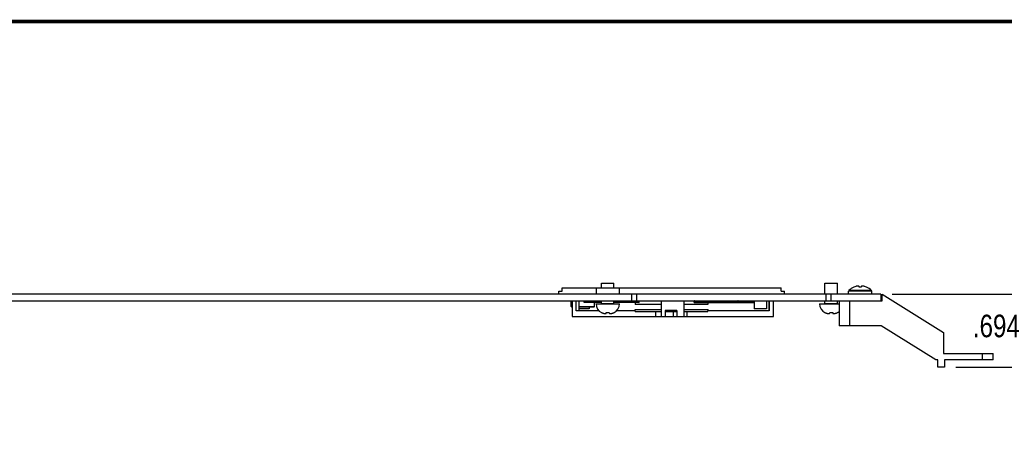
# Model space of a CAD drawing. Header units: inches. Extents: x 0.2 to 16.8, y 0.1 to 10.8.
# Tile 15 of 16: x 8.5 to 13.9, y 8.5 to 10.8. Entities that reach past the tile are written whole.
import ezdxf

# ---------------------------------------------------------------- set-up
doc = ezdxf.new("R2010")
doc.units = ezdxf.units.IN
doc.header["$LTSCALE"] = 0.935
doc.header["$MEASUREMENT"] = 0
doc.layers.get('0').update_dxf_attribs({"linetype": 'CONTINUOUS'})
doc.layers.add('DIMENSIONS', color=7, linetype='CONTINUOUS')
doc.styles.get("Standard").update_dxf_attribs({"font": 'txt', "width": 0.8})
doc.dimstyles.new('DIMSTYLE_1', dxfattribs={"dimtxt": 0.125, "dimasz": 0.18, "dimexe": 0.18, "dimexo": 0.0625, "dimgap": 0.09, "dimtad": 0, "dimtih": 1, "dimtoh": 1, "dimdec": 3, "dimlfac": 1.714286, "dimzin": 4, "dimdsep": 46, "dimtxsty": 'STANDARD', "dimblk": '_FILLED', "dimblk1": '_FILLED', "dimblk2": '_FILLED', "dimcen": 0.09, "dimadec": 0, "dimazin": 0, "dimtp": 0.01, "dimtm": 0.01, "dimtfac": 1, "dimtdec": 3, "dimtofl": 0, "dimtmove": 0, "dimatfit": 3, "dimldrblk": '_FILLED', "dimfxl": 1, "dimtolj": 1, "dimtzin": 4, "dimarcsym": 0})

# ---------------------------------------------------------------- blocks, each defined once
blk = doc.blocks.new('_FILLED')
at = {"color": 0, "linetype": 'BYBLOCK'}
blk.add_solid([(0, 0), (-1, 0.174), (-1, -0.174)], dxfattribs=at)
blk = doc.blocks.new('*D1')
at = {"layer": 'DIMENSIONS', "color": 2, "linetype": 'CONTINUOUS'}
for p, q in [((14.3811, 9.249), (14.3811, 9.609)), ((13.3212, 9.249), (14.5061, 9.249)), ((13.6736, 8.8442), (14.5061, 8.8442)), ((14.3811, 8.8442), (14.3811, 8.4842))]:
    blk.add_line(p, q, dxfattribs=at)
at = {"layer": 'DIMENSIONS', "color": 2, "linetype": 'CONTINUOUS', "xscale": 0.18, "yscale": 0.18, "zscale": 0.18}
for p, rotation in [((14.3811, 9.249), 270), ((14.3811, 8.8442), 90)]:
    blk.add_blockref('_FILLED', p, dxfattribs=dict(at, rotation=rotation))
at = {"layer": 'DIMENSIONS', "color": 2, "linetype": 'CONTINUOUS', "width": 0.8}
for s, p in [('.694', (13.7686, 9.0105)), ('[', (14.2936, 9.0105)), ('17.63', (14.3936, 9.0105)), (']', (14.8936, 9.0105))]:
    blk.add_text(s, height=0.125, dxfattribs=at).set_placement(p)

msp = doc.modelspace()

# ---------------------------------------------------------------- linework, layer by layer
at = {"color": 7, "linetype": 'CONTINUOUS'}
for p, q in [((11.47651, 9.26646), (11.49488, 9.26646)), ((11.47651, 9.249), (11.47651, 9.26646)), ((11.49488, 9.28345), (12.70748, 9.28345)), ((11.49488, 9.26646), (11.49488, 9.28345)), ((11.68589, 9.28345), (11.68405, 9.28162)), ((11.81174, 9.28162), (11.68405, 9.28162)), ((11.68405, 9.28162), (11.68405, 9.249)), ((11.71345, 9.31017), (11.78235, 9.31017)), ((11.71345, 9.28345), (11.71345, 9.31017)), ((11.78235, 9.28345), (11.78235, 9.31017)), ((11.80991, 9.28345), (11.81174, 9.28162)), ((11.81174, 9.28162), (11.81174, 9.249)), ((12.70748, 9.26646), (12.70748, 9.28345)), ((12.70748, 9.26646), (12.72586, 9.26646)), ((12.72586, 9.249), (12.72586, 9.26646)), ((12.95012, 9.31017), (13.01901, 9.31017)), ((12.95012, 9.249), (12.95012, 9.31017)), ((13.01901, 9.249), (13.01901, 9.31017)), ((13.08111, 9.249), (13.08111, 9.26534)), ((13.13944, 9.28805), (13.13944, 9.29196)), ((13.15052, 9.29196), (13.15052, 9.28805)), ((13.20886, 9.249), (13.20886, 9.26534)), ((6.0779, 9.21284), (13.26694, 9.21284)), ((13.25873, 9.249), (6.09657, 9.249)), ((11.54587, 9.18023), (11.54587, 9.21284)), ((11.55131, 9.21284), (11.55131, 9.12499)), ((11.57344, 9.15714), (11.57344, 9.21284)), ((11.58879, 9.15714), (11.58879, 9.21284)), ((11.71345, 9.19763), (11.71345, 9.21284)), ((11.78235, 9.19763), (11.78235, 9.21284)), ((11.87915, 9.249), (11.87915, 9.21284)), ((12.04606, 9.12499), (12.04606, 9.21284)), ((12.17008, 9.12499), (12.17008, 9.21284)), ((12.5582, 9.21284), (12.5582, 9.16862)), ((12.6271, 9.21284), (12.6271, 9.16862)), ((12.63971, 9.21284), (12.63971, 9.15714)), ((12.64163, 9.21284), (12.64163, 9.15714)), ((12.66459, 9.12499), (12.66459, 9.21284)), ((12.95012, 9.19763), (12.95012, 9.21284)), ((12.98165, 9.249), (12.98165, 9.21284)), ((13.01901, 9.19763), (13.01901, 9.21284)), ((13.02832, 9.21284), (13.02832, 9.07342)), ((13.25873, 9.249), (13.25873, 9.21284)), ((13.26694, 9.249), (13.6064, 9.03667)), ((13.26694, 9.21284), (13.26694, 9.249)), ((11.54587, 9.18023), (11.55131, 9.18023)), ((11.54771, 9.17839), (11.54587, 9.18023)), ((11.54771, 9.17839), (11.55131, 9.17839)), ((11.69925, 9.15714), (11.57344, 9.15714)), ((11.58879, 9.18023), (11.67356, 9.18023)), ((11.58879, 9.17839), (11.67172, 9.17839)), ((11.64416, 9.16862), (11.58879, 9.16862)), ((11.71345, 9.20337), (11.61844, 9.20337)), ((11.64416, 9.17839), (11.64416, 9.16862)), ((11.67172, 9.17839), (11.67356, 9.18023)), ((11.67356, 9.18023), (11.67356, 9.20337)), ((11.68359, 9.19534), (11.8122, 9.19534)), ((11.92036, 9.20337), (11.78235, 9.20337)), ((11.89908, 9.15714), (11.79654, 9.15714)), ((11.89908, 9.16403), (12.04606, 9.16403)), ((11.89908, 9.15255), (11.89908, 9.16403)), ((11.90023, 9.20337), (11.90023, 9.19159)), ((12.04606, 9.19159), (11.90023, 9.19159)), ((12.13104, 9.15944), (12.06524, 9.15944)), ((12.06524, 9.15944), (12.06524, 9.12499)), ((12.12568, 9.15255), (12.12568, 9.15944)), ((12.13104, 9.15944), (12.13104, 9.12499)), ((12.30213, 9.19159), (12.17008, 9.19159)), ((12.17008, 9.16403), (12.30328, 9.16403)), ((12.22688, 9.20337), (12.5582, 9.20337)), ((12.64163, 9.15714), (12.30121, 9.15714)), ((12.30121, 9.15255), (12.30121, 9.15714)), ((12.30213, 9.20337), (12.30213, 9.19159)), ((12.30328, 9.15714), (12.30328, 9.16403)), ((12.6271, 9.16862), (12.5582, 9.16862)), ((12.92026, 9.19534), (13.02832, 9.19534)), ((11.55131, 9.12499), (12.66459, 9.12499)), ((11.73899, 9.14169), (11.73959, 9.1468)), ((11.75621, 9.1468), (11.75681, 9.14169)), ((11.89908, 9.15255), (12.04606, 9.15255)), ((12.01176, 9.15255), (12.01176, 9.12499)), ((12.06524, 9.15255), (12.12568, 9.15255)), ((12.11023, 9.15255), (12.11023, 9.12499)), ((12.17008, 9.15255), (12.30121, 9.15255)), ((12.18479, 9.15255), (12.18479, 9.12499)), ((12.97565, 9.14169), (12.97626, 9.1468)), ((12.99287, 9.1468), (12.99348, 9.14169)), ((13.26165, 9.07342), (13.02832, 9.07342)), ((13.56287, 8.885), (13.26165, 9.07342)), ((13.6064, 9.03667), (13.6064, 8.92117)), ((13.57494, 8.885), (13.56287, 8.885)), ((13.57494, 8.84417), (13.57494, 8.885)), ((13.6064, 8.92117), (13.88115, 8.92117)), ((13.88115, 8.885), (13.61111, 8.885)), ((13.61111, 8.885), (13.61111, 8.84417)), ((13.88115, 8.885), (13.88115, 8.92117)), ((13.61111, 8.84417), (13.57494, 8.84417))]:
    msp.add_line(p, q, dxfattribs=at)
at = {"color": 9, "linetype": 'CONTINUOUS'}
for p, q in [((13.20886, 9.26534), (13.08111, 9.26534)), ((13.2072, 9.26941), (13.08276, 9.26941)), ((11.90657, 9.249), (11.90657, 9.21284)), ((12.95423, 9.249), (12.95423, 9.21284)), ((13.08665, 9.21284), (13.08665, 9.07342)), ((11.67708, 9.20474), (11.6179, 9.20474)), ((11.71345, 9.20474), (11.68012, 9.20474)), ((11.71345, 9.19763), (11.78235, 9.19763)), ((11.92146, 9.20474), (11.78235, 9.20474)), ((12.22483, 9.2075), (12.46705, 9.2075)), ((12.47123, 9.2075), (12.5582, 9.2075)), ((12.95012, 9.19763), (13.01901, 9.19763)), ((11.73444, 9.14142), (11.73696, 9.14142)), ((11.75883, 9.14142), (11.76136, 9.14142)), ((12.97111, 9.14142), (12.97363, 9.14142)), ((12.9955, 9.14142), (12.99802, 9.14142)), ((13.82282, 8.885), (13.82282, 8.92117))]:
    msp.add_line(p, q, dxfattribs=at)
at = {"color": 7, "linetype": 'CONTINUOUS', "const_width": 0.02}
msp.add_lwpolyline([(16.75, 10.75859), (0.25, 10.75859)], dxfattribs=at)
at = {"color": 7, "linetype": 'CONTINUOUS'}
for centre, radius, start, end in [((13.08694, 9.26534), 0.00583, 135.77024, 180), ((13.14498, 9.20884), 0.08684, 114.19106, 135.77024), ((13.14498, 9.20884), 0.08666, 106.42263, 113.9292), ((13.14498, 9.20884), 0.08666, 66.0708, 73.57737), ((13.14498, 9.20884), 0.08684, 44.22976, 65.80894), ((13.20302, 9.26534), 0.00583, 0, 44.22976), ((11.73803, 9.19534), 0.05444, 180, 243.07748), ((11.71115, 9.19763), 0.0023, 270, 360), ((11.78464, 9.19763), 0.0023, 180, 270), ((11.75777, 9.19534), 0.05444, 296.92252, 360), ((12.9747, 9.19534), 0.05444, 180, 243.07748), ((12.94782, 9.19763), 0.0023, 270, 360), ((13.02131, 9.19763), 0.0023, 180, 270), ((12.99443, 9.19534), 0.05444, 296.92252, 308.49722)]:
    msp.add_arc(centre, radius, start, end, dxfattribs=at)
for points, knots in [([(13.10949, 9.28789), (13.10947, 9.28791), (13.10945, 9.28795), (13.10942, 9.288), (13.10941, 9.28803), (13.1094, 9.28804), (13.1094, 9.28805)], [0, 0, 0, 0, 0.4371889, 0.7497538, 0.937419, 1, 1, 1, 1]), ([(13.10983, 9.28805), (13.10979, 9.28803), (13.10972, 9.28799), (13.1096, 9.28794), (13.10952, 9.28791), (13.10949, 9.28789)], [0, 0, 0, 0, 0.3333366, 0.66667, 1, 1, 1, 1]), ([(13.1325, 9.29386), (13.13227, 9.29384), (13.13182, 9.29381), (13.13114, 9.29376), (13.13047, 9.2937), (13.1298, 9.29363), (13.12913, 9.29356), (13.12846, 9.29348), (13.12779, 9.29339), (13.12711, 9.2933), (13.12643, 9.29319), (13.12574, 9.29308), (13.12505, 9.29296), (13.12433, 9.29282), (13.12361, 9.29268), (13.12286, 9.29252), (13.12209, 9.29235), (13.1213, 9.29216), (13.12076, 9.29203), (13.12048, 9.29196)], [0, 0, 0, 0, 0.0561934, 0.1119558, 0.1674156, 0.2226919, 0.2779174, 0.3332255, 0.3887396, 0.4445977, 0.5009952, 0.55813, 0.6161991, 0.6754605, 0.7362094, 0.7987377, 0.8633456, 0.9303344, 1, 1, 1, 1]), ([(13.13944, 9.29196), (13.13929, 9.29203), (13.13898, 9.29216), (13.13854, 9.29234), (13.13811, 9.29251), (13.13769, 9.29266), (13.13729, 9.2928), (13.13689, 9.29293), (13.13651, 9.29305), (13.13613, 9.29316), (13.13576, 9.29326), (13.13539, 9.29335), (13.13503, 9.29344), (13.13467, 9.29352), (13.13431, 9.29359), (13.13395, 9.29365), (13.13359, 9.29372), (13.13323, 9.29377), (13.13286, 9.29382), (13.13262, 9.29385), (13.1325, 9.29386)], [0, 0, 0, 0, 0.0699814, 0.136697, 0.2005094, 0.2617731, 0.3208382, 0.3780414, 0.4337003, 0.4880597, 0.5413395, 0.593739, 0.6454422, 0.696622, 0.7474276, 0.7980025, 0.8484512, 0.8988697, 0.9493552, 1, 1, 1, 1]), ([(13.13945, 9.28789), (13.13945, 9.28791), (13.13945, 9.28794), (13.13945, 9.28799), (13.13944, 9.28803), (13.13944, 9.28805)], [0, 0, 0, 0, 0.3344263, 0.6677598, 1, 1, 1, 1]), ([(13.15051, 9.28789), (13.15005, 9.28792), (13.14913, 9.28796), (13.14775, 9.28801), (13.14637, 9.28804), (13.14498, 9.28805), (13.1436, 9.28804), (13.14222, 9.28801), (13.14083, 9.28796), (13.13991, 9.28792), (13.13945, 9.28789)], [0, 0, 0, 0, 0.1248958, 0.2498846, 0.3749241, 0.5, 0.6250759, 0.7501154, 0.8751042, 1, 1, 1, 1]), ([(13.15052, 9.28805), (13.15052, 9.28803), (13.15052, 9.28799), (13.15052, 9.28794), (13.15051, 9.28791), (13.15051, 9.28789)], [0, 0, 0, 0, 0.3322402, 0.6655737, 1, 1, 1, 1]), ([(13.15746, 9.29386), (13.15734, 9.29385), (13.15709, 9.29382), (13.15673, 9.29377), (13.15636, 9.29371), (13.156, 9.29365), (13.15564, 9.29358), (13.15527, 9.29351), (13.15491, 9.29343), (13.15454, 9.29334), (13.15418, 9.29325), (13.1538, 9.29315), (13.15343, 9.29304), (13.15304, 9.29292), (13.15265, 9.29279), (13.15225, 9.29265), (13.15184, 9.2925), (13.15141, 9.29234), (13.15097, 9.29215), (13.15068, 9.29203), (13.15052, 9.29196)], [0, 0, 0, 0, 0.0514069, 0.1025916, 0.1536426, 0.2046534, 0.255716, 0.3069326, 0.3584435, 0.4103936, 0.4629511, 0.5162927, 0.5706105, 0.626113, 0.6830363, 0.7416825, 0.8023699, 0.8654281, 0.9311912, 1, 1, 1, 1]), ([(13.16948, 9.29196), (13.16922, 9.29203), (13.16869, 9.29216), (13.16792, 9.29234), (13.16718, 9.29251), (13.16646, 9.29266), (13.16576, 9.2928), (13.16508, 9.29293), (13.16441, 9.29305), (13.16375, 9.29316), (13.16311, 9.29326), (13.16247, 9.29335), (13.16184, 9.29344), (13.16121, 9.29352), (13.16059, 9.29359), (13.15997, 9.29365), (13.15934, 9.29372), (13.15872, 9.29377), (13.15809, 9.29382), (13.15767, 9.29385), (13.15746, 9.29386)], [0, 0, 0, 0, 0.0677145, 0.1326904, 0.1952056, 0.2555424, 0.3139839, 0.3708041, 0.4262802, 0.4806693, 0.5341573, 0.5869206, 0.6391403, 0.6909668, 0.7425097, 0.7938822, 0.8452054, 0.8965933, 0.9481531, 1, 1, 1, 1]), ([(13.18048, 9.28789), (13.18044, 9.28791), (13.18036, 9.28794), (13.18025, 9.28799), (13.18017, 9.28803), (13.18013, 9.28805)], [0, 0, 0, 0, 0.33333, 0.6666634, 1, 1, 1, 1]), ([(13.18057, 9.28805), (13.18056, 9.28804), (13.18056, 9.28803), (13.18054, 9.288), (13.18051, 9.28795), (13.18049, 9.28791), (13.18048, 9.28789)], [0, 0, 0, 0, 0.0625839, 0.2502554, 0.5628232, 1, 1, 1, 1]), ([(11.6179, 9.20474), (11.61777, 9.20566), (11.61752, 9.20747), (11.61713, 9.21017), (11.61685, 9.21195), (11.61671, 9.21284)], [0, 0, 0, 0, 0.3383412, 0.6717729, 1, 1, 1, 1]), ([(11.67878, 9.21284), (11.67847, 9.21196), (11.67787, 9.21018), (11.67729, 9.2084), (11.67701, 9.2075)], [0, 0, 0, 0, 0.4983207, 1, 1, 1, 1]), ([(11.68012, 9.20474), (11.68046, 9.20566), (11.68117, 9.20748), (11.68228, 9.21018), (11.68305, 9.21196), (11.68344, 9.21284)], [0, 0, 0, 0, 0.336118, 0.6695154, 1, 1, 1, 1]), ([(11.92146, 9.20474), (11.92171, 9.20566), (11.92224, 9.20748), (11.92307, 9.21018), (11.92366, 9.21196), (11.92396, 9.21284)], [0, 0, 0, 0, 0.33704, 0.6704524, 1, 1, 1, 1]), ([(12.22712, 9.21284), (12.22672, 9.21196), (12.22594, 9.21018), (12.2252, 9.2084), (12.22483, 9.2075)], [0, 0, 0, 0, 0.4990456, 1, 1, 1, 1]), ([(12.46882, 9.21284), (12.46851, 9.21196), (12.46791, 9.21018), (12.46733, 9.2084), (12.46705, 9.2075)], [0, 0, 0, 0, 0.4983207, 1, 1, 1, 1]), ([(12.47016, 9.20474), (12.4705, 9.20566), (12.47121, 9.20748), (12.47232, 9.21018), (12.47309, 9.21196), (12.47348, 9.21284)], [0, 0, 0, 0, 0.336118, 0.6695154, 1, 1, 1, 1]), ([(11.61844, 9.20337), (11.61844, 9.20337), (11.61842, 9.20337), (11.61839, 9.20338), (11.61835, 9.2034), (11.6183, 9.20343), (11.61826, 9.20348), (11.61822, 9.20354), (11.61818, 9.20361), (11.61814, 9.2037), (11.61811, 9.20379), (11.61807, 9.2039), (11.61804, 9.20402), (11.618, 9.20415), (11.61797, 9.20428), (11.61795, 9.20443), (11.61792, 9.20458), (11.6179, 9.20469), (11.6179, 9.20474)], [0, 0, 0, 0, 0.0020974, 0.0305141, 0.0615081, 0.0968159, 0.1375134, 0.1844185, 0.2379151, 0.2980213, 0.3646255, 0.4378955, 0.5175797, 0.6032337, 0.6945405, 0.7914961, 0.8935384, 1, 1, 1, 1]), ([(11.67701, 9.2075), (11.67699, 9.20744), (11.67696, 9.20732), (11.67692, 9.20714), (11.67688, 9.20695), (11.67686, 9.20677), (11.67684, 9.20657), (11.67683, 9.20638), (11.67682, 9.20619), (11.67683, 9.20599), (11.67684, 9.2058), (11.67686, 9.20561), (11.67689, 9.20542), (11.67693, 9.20524), (11.67698, 9.20506), (11.67703, 9.20489), (11.67709, 9.20472), (11.67716, 9.20456), (11.67723, 9.2044), (11.67731, 9.20426), (11.6774, 9.20412), (11.67749, 9.204), (11.67758, 9.20388), (11.67769, 9.20378), (11.67779, 9.20368), (11.6779, 9.2036), (11.67801, 9.20353), (11.67813, 9.20347), (11.67825, 9.20343), (11.67837, 9.20339), (11.67848, 9.20338), (11.67856, 9.20337), (11.6786, 9.20337)], [0, 0, 0, 0, 0.0367595, 0.0742006, 0.1121435, 0.1504093, 0.1890339, 0.2279166, 0.2668576, 0.3056993, 0.3444952, 0.3830885, 0.4212832, 0.4589837, 0.4962295, 0.5328502, 0.5686775, 0.6037106, 0.637952, 0.6712648, 0.7035428, 0.7348786, 0.7652617, 0.7946283, 0.8229742, 0.8504681, 0.8771443, 0.9030367, 0.9282698, 0.9530739, 0.9775532, 1, 1, 1, 1]), ([(11.6786, 9.20337), (11.6786, 9.20337), (11.67865, 9.20337), (11.67873, 9.20338), (11.67885, 9.2034), (11.67897, 9.20343), (11.67909, 9.20348), (11.6792, 9.20354), (11.67931, 9.20361), (11.67942, 9.20369), (11.67953, 9.20379), (11.67963, 9.2039), (11.67973, 9.20402), (11.67982, 9.20414), (11.6799, 9.20428), (11.67998, 9.20443), (11.68005, 9.20458), (11.6801, 9.20469), (11.68012, 9.20474)], [0, 0, 0, 0, 0.0041696, 0.0597757, 0.1159265, 0.1728771, 0.2308602, 0.2903974, 0.351766, 0.4150351, 0.4802751, 0.5478657, 0.6177903, 0.689895, 0.7641499, 0.8407632, 0.9194859, 1, 1, 1, 1]), ([(11.92036, 9.20337), (11.92037, 9.20337), (11.92041, 9.20337), (11.92047, 9.20338), (11.92056, 9.2034), (11.92064, 9.20344), (11.92073, 9.20349), (11.92081, 9.20355), (11.92089, 9.20363), (11.92097, 9.20371), (11.92104, 9.20381), (11.92111, 9.20391), (11.92118, 9.20403), (11.92125, 9.20416), (11.92131, 9.20429), (11.92136, 9.20444), (11.92141, 9.20459), (11.92144, 9.20469), (11.92146, 9.20474)], [0, 0, 0, 0, 0.014408, 0.0607932, 0.1082305, 0.1575344, 0.2093397, 0.2640031, 0.3218824, 0.3833387, 0.4483702, 0.5169369, 0.5892273, 0.6650519, 0.7441258, 0.8265044, 0.9119423, 1, 1, 1, 1]), ([(12.22483, 9.2075), (12.22481, 9.20744), (12.22477, 9.20733), (12.22471, 9.20715), (12.22467, 9.20697), (12.22463, 9.20679), (12.22461, 9.20661), (12.22459, 9.20642), (12.22458, 9.20624), (12.22459, 9.20605), (12.2246, 9.20586), (12.22463, 9.20568), (12.22466, 9.2055), (12.2247, 9.20532), (12.22475, 9.20514), (12.22482, 9.20497), (12.22489, 9.20481), (12.22497, 9.20465), (12.22506, 9.20449), (12.22515, 9.20435), (12.22526, 9.20421), (12.22537, 9.20408), (12.22549, 9.20396), (12.22561, 9.20385), (12.22575, 9.20374), (12.22588, 9.20366), (12.22602, 9.20358), (12.22617, 9.20351), (12.22632, 9.20346), (12.22647, 9.20342), (12.22662, 9.20339), (12.22676, 9.20337), (12.22684, 9.20337), (12.22688, 9.20337)], [0, 0, 0, 0, 0.0339288, 0.0681325, 0.102502, 0.136992, 0.1716672, 0.2064198, 0.2411544, 0.275947, 0.3107235, 0.3453671, 0.37991, 0.4143471, 0.448563, 0.4825171, 0.5162733, 0.5497309, 0.5828085, 0.615588, 0.6480141, 0.6800008, 0.7116105, 0.7428537, 0.7736648, 0.8040711, 0.834159, 0.8638924, 0.8932858, 0.9224731, 0.9514571, 0.9802479, 1, 1, 1, 1]), ([(12.46705, 9.2075), (12.46703, 9.20744), (12.467, 9.20732), (12.46696, 9.20714), (12.46692, 9.20695), (12.46689, 9.20677), (12.46688, 9.20657), (12.46686, 9.20638), (12.46686, 9.20619), (12.46687, 9.20599), (12.46688, 9.2058), (12.4669, 9.20561), (12.46693, 9.20542), (12.46697, 9.20524), (12.46702, 9.20506), (12.46707, 9.20489), (12.46713, 9.20472), (12.4672, 9.20456), (12.46727, 9.2044), (12.46735, 9.20426), (12.46743, 9.20412), (12.46753, 9.204), (12.46762, 9.20388), (12.46772, 9.20378), (12.46783, 9.20368), (12.46794, 9.2036), (12.46805, 9.20353), (12.46817, 9.20347), (12.46829, 9.20343), (12.46841, 9.20339), (12.46852, 9.20338), (12.4686, 9.20337), (12.46864, 9.20337)], [0, 0, 0, 0, 0.0367595, 0.0742006, 0.1121435, 0.1504093, 0.1890339, 0.2279166, 0.2668576, 0.3056993, 0.3444952, 0.3830885, 0.4212832, 0.4589837, 0.4962295, 0.5328502, 0.5686775, 0.6037106, 0.637952, 0.6712648, 0.7035428, 0.7348786, 0.7652617, 0.7946283, 0.8229742, 0.8504681, 0.8771443, 0.9030367, 0.9282698, 0.9530739, 0.9775532, 1, 1, 1, 1]), ([(12.46864, 9.20337), (12.46864, 9.20337), (12.46869, 9.20337), (12.46877, 9.20338), (12.46889, 9.2034), (12.46901, 9.20343), (12.46913, 9.20348), (12.46924, 9.20354), (12.46935, 9.20361), (12.46946, 9.20369), (12.46957, 9.20379), (12.46967, 9.2039), (12.46977, 9.20402), (12.46986, 9.20414), (12.46994, 9.20428), (12.47002, 9.20443), (12.47009, 9.20458), (12.47014, 9.20469), (12.47016, 9.20474)], [0, 0, 0, 0, 0.0041696, 0.0597757, 0.1159265, 0.1728771, 0.2308602, 0.2903974, 0.351766, 0.4150351, 0.4802751, 0.5478657, 0.6177903, 0.689895, 0.7641499, 0.8407632, 0.9194859, 1, 1, 1, 1]), ([(11.71338, 9.1468), (11.71339, 9.1468), (11.71342, 9.1468), (11.71348, 9.1468), (11.71358, 9.1468), (11.71373, 9.1468), (11.71392, 9.1468), (11.71414, 9.1468), (11.71431, 9.1468), (11.7144, 9.1468)], [0, 0, 0, 0, 0.0205076, 0.082002, 0.1844187, 0.3276152, 0.5114454, 0.7356556, 1, 1, 1, 1]), ([(11.7144, 9.1468), (11.71491, 9.14655), (11.71596, 9.14606), (11.71755, 9.14538), (11.71917, 9.14474), (11.72077, 9.14417), (11.72229, 9.14367), (11.72372, 9.14325), (11.72501, 9.1429), (11.7262, 9.14261), (11.72729, 9.14236), (11.72831, 9.14216), (11.72925, 9.14198), (11.73013, 9.14183), (11.7307, 9.14174), (11.73098, 9.14169)], [0, 0, 0, 0, 0.0980184, 0.1985466, 0.2991742, 0.3974898, 0.490801, 0.5760052, 0.6526474, 0.7224211, 0.7864624, 0.8455846, 0.9004612, 0.9517224, 1, 1, 1, 1]), ([(11.73098, 9.14169), (11.73117, 9.14167), (11.73156, 9.14163), (11.73214, 9.14158), (11.73272, 9.14153), (11.7333, 9.14149), (11.73387, 9.14145), (11.73425, 9.14143), (11.73444, 9.14142)], [0, 0, 0, 0, 0.1693412, 0.3370888, 0.5036378, 0.6693771, 0.8347018, 1, 1, 1, 1]), ([(11.73444, 9.14142), (11.73462, 9.14141), (11.73497, 9.14139), (11.7355, 9.14136), (11.73586, 9.14135), (11.73604, 9.14134)], [0, 0, 0, 0, 0.3330088, 0.6662259, 1, 1, 1, 1]), ([(11.73604, 9.14134), (11.73614, 9.14135), (11.73635, 9.14136), (11.73665, 9.14139), (11.73686, 9.14141), (11.73696, 9.14142)], [0, 0, 0, 0, 0.3334169, 0.6666315, 1, 1, 1, 1]), ([(11.73696, 9.14142), (11.73708, 9.14143), (11.7373, 9.14145), (11.73763, 9.14149), (11.73797, 9.14153), (11.73831, 9.14158), (11.73865, 9.14163), (11.73887, 9.14167), (11.73899, 9.14169)], [0, 0, 0, 0, 0.1648578, 0.329893, 0.4955082, 0.6621187, 0.8301397, 1, 1, 1, 1]), ([(11.73959, 9.1468), (11.73998, 9.1468), (11.74076, 9.1468), (11.74194, 9.1468), (11.74312, 9.1468), (11.74431, 9.1468), (11.7455, 9.1468), (11.7467, 9.1468), (11.7479, 9.1468), (11.7491, 9.1468), (11.75029, 9.1468), (11.75149, 9.1468), (11.75268, 9.1468), (11.75386, 9.1468), (11.75504, 9.1468), (11.75582, 9.1468), (11.75621, 9.1468)], [0, 0, 0, 0, 0.0703011, 0.1411213, 0.2123753, 0.2839767, 0.3558393, 0.4278761, 0.5, 0.5721239, 0.6441607, 0.7160233, 0.7876247, 0.8588787, 0.929699, 1, 1, 1, 1]), ([(11.75681, 9.14169), (11.75693, 9.14167), (11.75715, 9.14163), (11.75749, 9.14158), (11.75783, 9.14153), (11.75817, 9.14149), (11.7585, 9.14145), (11.75872, 9.14143), (11.75883, 9.14142)], [0, 0, 0, 0, 0.1704284, 0.3387667, 0.5054617, 0.6709462, 0.8356525, 1, 1, 1, 1]), ([(11.75883, 9.14142), (11.75894, 9.14141), (11.75914, 9.14139), (11.75945, 9.14136), (11.75966, 9.14135), (11.75976, 9.14134)], [0, 0, 0, 0, 0.3334715, 0.6666825, 1, 1, 1, 1]), ([(11.75976, 9.14134), (11.75994, 9.14135), (11.76029, 9.14136), (11.76083, 9.14139), (11.76118, 9.14141), (11.76136, 9.14142)], [0, 0, 0, 0, 0.3338736, 0.6670942, 1, 1, 1, 1]), ([(11.76136, 9.14142), (11.76155, 9.14143), (11.76193, 9.14145), (11.76251, 9.14149), (11.76308, 9.14153), (11.76366, 9.14158), (11.76424, 9.14163), (11.76462, 9.14167), (11.76482, 9.14169)], [0, 0, 0, 0, 0.165811, 0.3314643, 0.4973324, 0.6637947, 0.8312242, 1, 1, 1, 1]), ([(11.76482, 9.14169), (11.7651, 9.14174), (11.76567, 9.14183), (11.76654, 9.14198), (11.76748, 9.14215), (11.76848, 9.14236), (11.76955, 9.1426), (11.7707, 9.14288), (11.77196, 9.14322), (11.77334, 9.14362), (11.77485, 9.14411), (11.77646, 9.14468), (11.77813, 9.14533), (11.77978, 9.14604), (11.78087, 9.14654), (11.7814, 9.1468)], [0, 0, 0, 0, 0.0483384, 0.0993623, 0.153697, 0.2119707, 0.2748102, 0.3428972, 0.4170446, 0.499107, 0.5907389, 0.6900169, 0.7937293, 0.8982649, 1, 1, 1, 1]), ([(11.7814, 9.1468), (11.78149, 9.1468), (11.78165, 9.1468), (11.78188, 9.1468), (11.78207, 9.1468), (11.78221, 9.1468), (11.78232, 9.1468), (11.78238, 9.1468), (11.78241, 9.1468), (11.78241, 9.1468)], [0, 0, 0, 0, 0.2643444, 0.4885546, 0.6723848, 0.8155813, 0.917998, 0.9794924, 1, 1, 1, 1]), ([(12.95005, 9.1468), (12.95006, 9.1468), (12.95008, 9.1468), (12.95015, 9.1468), (12.95025, 9.1468), (12.9504, 9.1468), (12.95058, 9.1468), (12.95081, 9.1468), (12.95098, 9.1468), (12.95107, 9.1468)], [0, 0, 0, 0, 0.0205076, 0.082002, 0.1844187, 0.3276152, 0.5114454, 0.7356556, 1, 1, 1, 1]), ([(12.95107, 9.1468), (12.95158, 9.14655), (12.95262, 9.14606), (12.95422, 9.14538), (12.95584, 9.14474), (12.95743, 9.14417), (12.95896, 9.14367), (12.96038, 9.14325), (12.96168, 9.1429), (12.96287, 9.14261), (12.96396, 9.14236), (12.96497, 9.14216), (12.96591, 9.14198), (12.9668, 9.14183), (12.96737, 9.14174), (12.96765, 9.14169)], [0, 0, 0, 0, 0.0980184, 0.1985466, 0.2991742, 0.3974898, 0.490801, 0.5760052, 0.6526474, 0.7224211, 0.7864624, 0.8455846, 0.9004612, 0.9517224, 1, 1, 1, 1]), ([(12.96765, 9.14169), (12.96784, 9.14167), (12.96823, 9.14163), (12.96881, 9.14158), (12.96939, 9.14153), (12.96996, 9.14149), (12.97054, 9.14145), (12.97092, 9.14143), (12.97111, 9.14142)], [0, 0, 0, 0, 0.1693412, 0.3370888, 0.5036378, 0.6693771, 0.8347018, 1, 1, 1, 1]), ([(12.97111, 9.14142), (12.97129, 9.14141), (12.97164, 9.14139), (12.97217, 9.14136), (12.97253, 9.14135), (12.9727, 9.14134)], [0, 0, 0, 0, 0.3330088, 0.6662259, 1, 1, 1, 1]), ([(12.9727, 9.14134), (12.97281, 9.14135), (12.97301, 9.14136), (12.97332, 9.14139), (12.97353, 9.14141), (12.97363, 9.14142)], [0, 0, 0, 0, 0.3334169, 0.6666315, 1, 1, 1, 1]), ([(12.97363, 9.14142), (12.97374, 9.14143), (12.97397, 9.14145), (12.9743, 9.14149), (12.97464, 9.14153), (12.97497, 9.14158), (12.97531, 9.14163), (12.97554, 9.14167), (12.97565, 9.14169)], [0, 0, 0, 0, 0.1648578, 0.329893, 0.4955082, 0.6621187, 0.8301397, 1, 1, 1, 1]), ([(12.97626, 9.1468), (12.97665, 9.1468), (12.97743, 9.1468), (12.9786, 9.1468), (12.97979, 9.1468), (12.98098, 9.1468), (12.98217, 9.1468), (12.98337, 9.1468), (12.98457, 9.1468), (12.98576, 9.1468), (12.98696, 9.1468), (12.98815, 9.1468), (12.98934, 9.1468), (12.99053, 9.1468), (12.9917, 9.1468), (12.99249, 9.1468), (12.99287, 9.1468)], [0, 0, 0, 0, 0.0703011, 0.1411213, 0.2123753, 0.2839767, 0.3558393, 0.4278761, 0.5, 0.5721239, 0.6441607, 0.7160233, 0.7876247, 0.8588787, 0.929699, 1, 1, 1, 1]), ([(12.99348, 9.14169), (12.99359, 9.14167), (12.99382, 9.14163), (12.99416, 9.14158), (12.9945, 9.14153), (12.99483, 9.14149), (12.99517, 9.14145), (12.99539, 9.14143), (12.9955, 9.14142)], [0, 0, 0, 0, 0.1704284, 0.3387667, 0.5054617, 0.6709462, 0.8356525, 1, 1, 1, 1]), ([(12.9955, 9.14142), (12.9956, 9.14141), (12.99581, 9.14139), (12.99612, 9.14136), (12.99633, 9.14135), (12.99643, 9.14134)], [0, 0, 0, 0, 0.3334715, 0.6666825, 1, 1, 1, 1]), ([(12.99643, 9.14134), (12.99661, 9.14135), (12.99696, 9.14136), (12.99749, 9.14139), (12.99785, 9.14141), (12.99802, 9.14142)], [0, 0, 0, 0, 0.3338736, 0.6670942, 1, 1, 1, 1]), ([(12.99802, 9.14142), (12.99821, 9.14143), (12.9986, 9.14145), (12.99917, 9.14149), (12.99975, 9.14153), (13.00032, 9.14158), (13.0009, 9.14163), (13.00129, 9.14167), (13.00149, 9.14169)], [0, 0, 0, 0, 0.165811, 0.3314643, 0.4973324, 0.6637947, 0.8312242, 1, 1, 1, 1]), ([(13.00149, 9.14169), (13.00176, 9.14174), (13.00233, 9.14183), (13.00321, 9.14198), (13.00415, 9.14215), (13.00514, 9.14236), (13.00621, 9.1426), (13.00737, 9.14288), (13.00863, 9.14322), (13.01001, 9.14362), (13.01152, 9.14411), (13.01313, 9.14468), (13.01479, 9.14533), (13.01645, 9.14604), (13.01753, 9.14654), (13.01807, 9.1468)], [0, 0, 0, 0, 0.0483384, 0.0993623, 0.153697, 0.2119707, 0.2748102, 0.3428972, 0.4170446, 0.499107, 0.5907389, 0.6900169, 0.7937293, 0.8982649, 1, 1, 1, 1]), ([(13.01807, 9.1468), (13.01815, 9.1468), (13.01832, 9.1468), (13.01855, 9.1468), (13.01873, 9.1468), (13.01888, 9.1468), (13.01898, 9.1468), (13.01905, 9.1468), (13.01907, 9.1468), (13.01908, 9.1468)], [0, 0, 0, 0, 0.2643444, 0.4885546, 0.6723848, 0.8155813, 0.917998, 0.9794924, 1, 1, 1, 1])]:
    msp.add_open_spline(points, degree=3, knots=knots, dxfattribs=at)

# ---------------------------------------------------------------- dimensions: what is measured, and where the dimension line sits
at = {"layer": 'DIMENSIONS', "color": 2, "linetype": 'CONTINUOUS'}
dim = msp.add_linear_dim(base=(14.38115, 8.84417), p1=(13.32123, 9.249), p2=(13.67361, 8.84417), angle=270, dimstyle='DIMSTYLE_1', dxfattribs=at)
dim.commit()
dim.dimension.update_dxf_attribs({"geometry": '*D1', "text_midpoint": (14.38115, 9.07305), "dimtype": 160})

doc.saveas('drawing.dxf')
